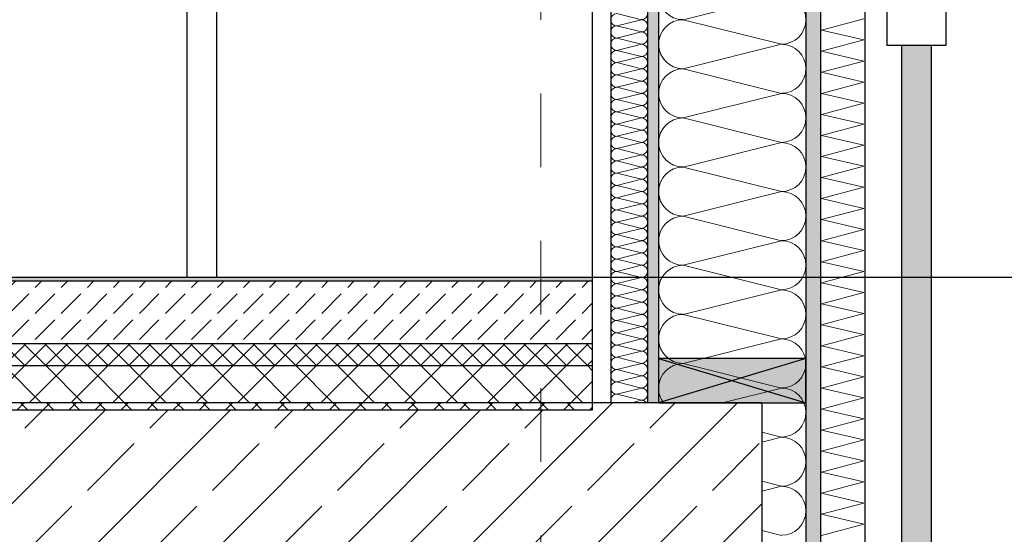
# Model space of a CAD drawing. Header units: metres. Extents: x -27.8 to 39.4, y -22.2 to 2.8.
# Tile 72 of 80: x 22.7 to 24.1, y -6.4 to -5.7. Entities that reach past the tile are written whole.
import ezdxf

# ---------------------------------------------------------------- set-up
doc = ezdxf.new("R2010")
doc.units = ezdxf.units.M
doc.header["$LTSCALE"] = 0.4
doc.header["$MEASUREMENT"] = 0
doc.linetypes.add('Raster', pattern=[0.2, 0.1, -0.05, 0, -0.05])
doc.layers.get('0').update_dxf_attribs({"color": 8, "lineweight": 9})
doc.layers.get('Defpoints').update_dxf_attribs({"color": 8, "lineweight": 9})
for name, color, linetype in [('Neubau_A-Außenwände', 8, 'Continuous'), ('Neubau_A-Decken', 8, 'Continuous'), ('Neubau_A-STB Wände', 8, 'Continuous'), ('Neubau_A-TB Wände', 8, 'Continuous'), ('Neubau_B-Bodenaufbau', 8, 'Continuous'), ('Neubau_R-Konstruktionsraster gross', 33, 'Continuous'), ('Neubau_S-Ausbesserung 2D_3D', 8, 'Continuous'), ('Neubau_T-Bemaßung', 8, 'Continuous'), ('Neubau_Z-Modellierung Fassade', 8, 'Continuous')]:
    doc.layers.add(name, color=color, linetype=linetype)
doc.styles.add('ERSTELLTER_STIL_2', font='arial.ttf')
doc.dimstyles.new('ERSTELLTER_STIL__1', dxfattribs={"dimtxt": 0.0875, "dimasz": 0.059375, "dimexe": 0.18, "dimexo": 0.0625, "dimgap": 0, "dimtad": 1, "dimzin": 0, "dimdsep": 46, "dimtxsty": 'ERSTELLTER_STIL_2', "dimblk": 'ARROWHEAD_6', "dimblk1": 'ARROWHEAD_6', "dimblk2": 'ARROWHEAD_6', "dimcen": 0.09, "dimclrd": 7, "dimclre": 7, "dimclrt": 7, "dimazin": 0, "dimtfac": 1, "dimtdec": 4, "dimtmove": 0, "dimatfit": 3, "dimfxl": 1, "dimtolj": 1, "dimtzin": 0, "dimarcsym": 0})

# ---------------------------------------------------------------- blocks, each defined once
blk = doc.blocks.new('*X333', base_point=(4591.5834, -0.0469))
at = {"layer": 'Neubau_A-Außenwände', "color": 8, "linetype": 'Continuous', "lineweight": 9}
for p, q in [((4227.0222, 4.4865), (4226.8888, 4.4531)), ((4227.0222, 4.4198), (4226.8888, 4.4531)), ((4227.0222, 4.4198), (4226.8888, 4.3865)), ((4227.0222, 4.3531), (4226.8888, 4.3865)), ((4227.0222, 4.3531), (4226.8888, 4.3198)), ((4227.0222, 4.2865), (4226.8888, 4.3198)), ((4227.0222, 4.2865), (4226.8888, 4.2531)), ((4227.0222, 4.2198), (4226.8888, 4.2531)), ((4227.0222, 4.2198), (4226.8888, 4.1865)), ((4227.0222, 4.1531), (4226.8888, 4.1865)), ((4227.0222, 4.1531), (4226.8888, 4.1198)), ((4227.0222, 4.0865), (4226.8888, 4.1198)), ((4227.0222, 4.0865), (4226.8888, 4.0531)), ((4227.0222, 4.0198), (4226.8888, 4.0531)), ((4227.0222, 4.0198), (4226.8888, 3.9865)), ((4227.0222, 3.9531), (4226.8888, 3.9865)), ((4227.0222, 3.9531), (4226.9422, 3.9331)), ((4227.0222, 3.8865), (4226.9955, 3.8931)), ((4227.0222, 3.8865), (4226.9955, 3.8798)), ((4227.0222, 3.8198), (4226.9955, 3.8265)), ((4227.0222, 3.8198), (4226.9955, 3.8131)), ((4227.0222, 3.7531), (4226.9955, 3.7598))]:
    blk.add_line(p, q, dxfattribs=at)
for centre, start, end in [((4226.8888, 4.4865), 180, 270), ((4227.0222, 4.4531), 0, 90), ((4226.8888, 4.4198), 90, 180), ((4227.0222, 4.4531), 270, 0), ((4226.8888, 4.4198), 180, 270), ((4227.0222, 4.3865), 0, 90), ((4226.8888, 4.3531), 90, 180), ((4227.0222, 4.3865), 270, 0), ((4226.8888, 4.3531), 180, 270), ((4227.0222, 4.3198), 0, 90), ((4226.8888, 4.2865), 90, 180), ((4227.0222, 4.3198), 270, 0), ((4226.8888, 4.2865), 180, 270), ((4227.0222, 4.2531), 0, 90), ((4226.8888, 4.2198), 90, 180), ((4227.0222, 4.2531), 270, 0), ((4226.8888, 4.2198), 180, 270), ((4227.0222, 4.1865), 0, 90), ((4226.8888, 4.1531), 90, 180), ((4227.0222, 4.1865), 270, 0), ((4226.8888, 4.1531), 180, 270), ((4227.0222, 4.1198), 0, 90), ((4226.8888, 4.0865), 90, 180), ((4227.0222, 4.1198), 270, 0), ((4226.8888, 4.0865), 180, 270), ((4227.0222, 4.0531), 0, 90), ((4226.8888, 4.0198), 90, 180), ((4227.0222, 4.0531), 270, 0), ((4226.8888, 4.0198), 180, 270), ((4227.0222, 3.9865), 0, 90), ((4226.8888, 3.9531), 90, 180), ((4227.0222, 3.9865), 270, 0), ((4226.8888, 3.9531), 180, 216.87), ((4227.0222, 3.9198), 0, 90), ((4227.0222, 3.9198), 270, 0), ((4227.0222, 3.8531), 0, 90), ((4227.0222, 3.8531), 270, 0), ((4227.0222, 3.7865), 0, 90), ((4227.0222, 3.7865), 270, 0)]:
    blk.add_arc(centre, 0.0333, start, end, dxfattribs=at)
blk = doc.blocks.new('*X334', base_point=(4591.5834, -0.0469))
at = {"layer": 'Neubau_A-Außenwände', "color": 8, "linetype": 'Continuous', "lineweight": 9}
for p, q in [((4227.0769, 4.4388), (4227.1341, 4.4541)), ((4227.1341, 4.4256), (4227.0769, 4.4388)), ((4227.0769, 4.4103), (4227.1341, 4.4256)), ((4227.1341, 4.397), (4227.0769, 4.4103)), ((4227.0769, 4.3817), (4227.1341, 4.397)), ((4227.1341, 4.3684), (4227.0769, 4.3817)), ((4227.0769, 4.3531), (4227.1341, 4.3684)), ((4227.1341, 4.3399), (4227.0769, 4.3531)), ((4227.0769, 4.3246), (4227.1341, 4.3399)), ((4227.1341, 4.3113), (4227.0769, 4.3246)), ((4227.0769, 4.296), (4227.1341, 4.3113)), ((4227.1341, 4.2827), (4227.0769, 4.296)), ((4227.0769, 4.2674), (4227.1341, 4.2827)), ((4227.1341, 4.2541), (4227.0769, 4.2674)), ((4227.0769, 4.2388), (4227.1341, 4.2541)), ((4227.1341, 4.2256), (4227.0769, 4.2388)), ((4227.0769, 4.2103), (4227.1341, 4.2256)), ((4227.1341, 4.197), (4227.0769, 4.2103)), ((4227.0769, 4.1817), (4227.1341, 4.197)), ((4227.1341, 4.1684), (4227.0769, 4.1817)), ((4227.0769, 4.1531), (4227.1341, 4.1684)), ((4227.1341, 4.1399), (4227.0769, 4.1531)), ((4227.0769, 4.1246), (4227.1341, 4.1399)), ((4227.1341, 4.1113), (4227.0769, 4.1246)), ((4227.0769, 4.096), (4227.1341, 4.1113)), ((4227.1341, 4.0827), (4227.0769, 4.096)), ((4227.0769, 4.0674), (4227.1341, 4.0827)), ((4227.1341, 4.0541), (4227.0769, 4.0674)), ((4227.0769, 4.0388), (4227.1341, 4.0541)), ((4227.1341, 4.0256), (4227.0769, 4.0388)), ((4227.0769, 4.0103), (4227.1341, 4.0256)), ((4227.1341, 3.997), (4227.0769, 4.0103)), ((4227.0769, 3.9817), (4227.1341, 3.997)), ((4227.1341, 3.9684), (4227.0769, 3.9817)), ((4227.0769, 3.9531), (4227.1341, 3.9684)), ((4227.1341, 3.9399), (4227.0769, 3.9531)), ((4227.0769, 3.9246), (4227.1341, 3.9399)), ((4227.1341, 3.9113), (4227.0769, 3.9246)), ((4227.0769, 3.896), (4227.1341, 3.9113)), ((4227.1341, 3.8827), (4227.0769, 3.896)), ((4227.0769, 3.8674), (4227.1341, 3.8827)), ((4227.1341, 3.8541), (4227.0769, 3.8674)), ((4227.0769, 3.8388), (4227.1341, 3.8541)), ((4227.1341, 3.8256), (4227.0769, 3.8388)), ((4227.0769, 3.8103), (4227.1341, 3.8256)), ((4227.1341, 3.797), (4227.0769, 3.8103)), ((4227.0769, 3.7817), (4227.1341, 3.797)), ((4227.1341, 3.7684), (4227.0769, 3.7817)), ((4227.0769, 3.7531), (4227.1341, 3.7684))]:
    blk.add_line(p, q, dxfattribs=at)
blk = doc.blocks.new('*X354', base_point=(4591.5834, -0.0469))
at = {"layer": 'Neubau_A-TB Wände', "color": 8, "linetype": 'Continuous', "lineweight": 9}
for p, q in [((4226.8322, 4.4531), (4226.7988, 4.4615)), ((4226.8322, 4.4531), (4226.7988, 4.4448)), ((4226.8322, 4.4365), (4226.7988, 4.4448)), ((4226.8322, 4.4365), (4226.7988, 4.4281)), ((4226.8322, 4.4198), (4226.7988, 4.4281)), ((4226.8322, 4.4198), (4226.7988, 4.4115)), ((4226.8322, 4.4031), (4226.7988, 4.4115)), ((4226.8322, 4.4031), (4226.7988, 4.3948)), ((4226.8322, 4.3865), (4226.7988, 4.3948)), ((4226.8322, 4.3865), (4226.7988, 4.3781)), ((4226.8322, 4.3698), (4226.7988, 4.3781)), ((4226.8322, 4.3698), (4226.7988, 4.3615)), ((4226.8322, 4.3531), (4226.7988, 4.3615)), ((4226.8322, 4.3531), (4226.7988, 4.3448)), ((4226.8322, 4.3365), (4226.7988, 4.3448)), ((4226.8322, 4.3365), (4226.7988, 4.3281)), ((4226.8322, 4.3198), (4226.7988, 4.3281)), ((4226.8322, 4.3198), (4226.7988, 4.3115)), ((4226.8322, 4.3031), (4226.7988, 4.3115)), ((4226.8322, 4.3031), (4226.7988, 4.2948)), ((4226.8322, 4.2865), (4226.7988, 4.2948)), ((4226.8322, 4.2865), (4226.7988, 4.2781)), ((4226.8322, 4.2698), (4226.7988, 4.2781)), ((4226.8322, 4.2698), (4226.7988, 4.2615)), ((4226.8322, 4.2531), (4226.7988, 4.2615)), ((4226.8322, 4.2531), (4226.7988, 4.2448)), ((4226.8322, 4.2365), (4226.7988, 4.2448)), ((4226.8322, 4.2365), (4226.7988, 4.2281)), ((4226.8322, 4.2198), (4226.7988, 4.2281)), ((4226.8322, 4.2198), (4226.7988, 4.2115)), ((4226.8322, 4.2031), (4226.7988, 4.2115)), ((4226.8322, 4.2031), (4226.7988, 4.1948)), ((4226.8322, 4.1865), (4226.7988, 4.1948)), ((4226.8322, 4.1865), (4226.7988, 4.1781)), ((4226.8322, 4.1698), (4226.7988, 4.1781)), ((4226.8322, 4.1698), (4226.7988, 4.1615)), ((4226.8322, 4.1531), (4226.7988, 4.1615)), ((4226.8322, 4.1531), (4226.7988, 4.1448)), ((4226.8322, 4.1365), (4226.7988, 4.1448)), ((4226.8322, 4.1365), (4226.7988, 4.1281)), ((4226.8322, 4.1198), (4226.7988, 4.1281)), ((4226.8322, 4.1198), (4226.7988, 4.1115)), ((4226.8322, 4.1031), (4226.7988, 4.1115)), ((4226.8322, 4.1031), (4226.7988, 4.0948)), ((4226.8322, 4.0865), (4226.7988, 4.0948)), ((4226.8322, 4.0865), (4226.7988, 4.0781)), ((4226.8322, 4.0698), (4226.7988, 4.0781)), ((4226.8322, 4.0698), (4226.7988, 4.0615)), ((4226.8322, 4.0531), (4226.7988, 4.0615)), ((4226.8322, 4.0531), (4226.7988, 4.0448)), ((4226.8322, 4.0365), (4226.7988, 4.0448)), ((4226.8322, 4.0365), (4226.7988, 4.0281)), ((4226.8322, 4.0198), (4226.7988, 4.0281)), ((4226.8322, 4.0198), (4226.7988, 4.0115)), ((4226.8322, 4.0031), (4226.7988, 4.0115)), ((4226.8322, 4.0031), (4226.7988, 3.9948)), ((4226.8322, 3.9865), (4226.7988, 3.9948)), ((4226.8322, 3.9865), (4226.7988, 3.9781)), ((4226.8322, 3.9698), (4226.7988, 3.9781)), ((4226.8322, 3.9698), (4226.7988, 3.9615)), ((4226.8322, 3.9531), (4226.7988, 3.9615)), ((4226.8322, 3.9531), (4226.7988, 3.9448)), ((4226.8322, 3.9365), (4226.7988, 3.9448)), ((4226.8322, 3.9365), (4226.8188, 3.9331))]:
    blk.add_line(p, q, dxfattribs=at)
for centre, start, end in [((4226.7988, 4.4531), 90, 180), ((4226.7988, 4.4531), 180, 270), ((4226.8322, 4.4615), 270, 0), ((4226.8322, 4.4448), 0, 90), ((4226.7988, 4.4365), 90, 180), ((4226.8322, 4.4448), 270, 0), ((4226.7988, 4.4365), 180, 270), ((4226.7988, 4.4198), 90, 180), ((4226.8322, 4.4281), 0, 90), ((4226.8322, 4.4281), 270, 0), ((4226.7988, 4.4198), 180, 270), ((4226.8322, 4.4115), 0, 90), ((4226.7988, 4.4031), 90, 180), ((4226.7988, 4.4031), 180, 270), ((4226.8322, 4.4115), 270, 0), ((4226.8322, 4.3948), 0, 90), ((4226.7988, 4.3865), 90, 180), ((4226.7988, 4.3865), 180, 270), ((4226.8322, 4.3948), 270, 0), ((4226.8322, 4.3781), 0, 90), ((4226.7988, 4.3698), 90, 180), ((4226.8322, 4.3781), 270, 0), ((4226.7988, 4.3698), 180, 270), ((4226.7988, 4.3531), 90, 180), ((4226.8322, 4.3615), 0, 90), ((4226.8322, 4.3615), 270, 0), ((4226.7988, 4.3531), 180, 270), ((4226.7988, 4.3365), 90, 180), ((4226.8322, 4.3448), 0, 90), ((4226.8322, 4.3448), 270, 0), ((4226.7988, 4.3365), 180, 270), ((4226.8322, 4.3281), 0, 90), ((4226.7988, 4.3198), 90, 180), ((4226.7988, 4.3198), 180, 270), ((4226.8322, 4.3281), 270, 0), ((4226.8322, 4.3115), 0, 90), ((4226.7988, 4.3031), 90, 180), ((4226.8322, 4.3115), 270, 0), ((4226.7988, 4.3031), 180, 270), ((4226.7988, 4.2865), 90, 180), ((4226.8322, 4.2948), 0, 90), ((4226.8322, 4.2948), 270, 0), ((4226.7988, 4.2865), 180, 270), ((4226.7988, 4.2698), 90, 180), ((4226.8322, 4.2781), 0, 90), ((4226.8322, 4.2781), 270, 0), ((4226.7988, 4.2698), 180, 270), ((4226.8322, 4.2615), 0, 90), ((4226.7988, 4.2531), 90, 180), ((4226.7988, 4.2531), 180, 270), ((4226.8322, 4.2615), 270, 0), ((4226.8322, 4.2448), 0, 90), ((4226.7988, 4.2365), 90, 180), ((4226.8322, 4.2448), 270, 0), ((4226.7988, 4.2365), 180, 270), ((4226.7988, 4.2198), 90, 180), ((4226.8322, 4.2281), 0, 90), ((4226.8322, 4.2281), 270, 0), ((4226.7988, 4.2198), 180, 270), ((4226.7988, 4.2031), 90, 180), ((4226.8322, 4.2115), 0, 90), ((4226.8322, 4.2115), 270, 0), ((4226.7988, 4.2031), 180, 270), ((4226.8322, 4.1948), 0, 90), ((4226.7988, 4.1865), 90, 180), ((4226.7988, 4.1865), 180, 270), ((4226.8322, 4.1948), 270, 0), ((4226.8322, 4.1781), 0, 90), ((4226.7988, 4.1698), 90, 180), ((4226.8322, 4.1781), 270, 0), ((4226.7988, 4.1698), 180, 270), ((4226.7988, 4.1531), 90, 180), ((4226.8322, 4.1615), 0, 90), ((4226.8322, 4.1615), 270, 0), ((4226.7988, 4.1531), 180, 270), ((4226.7988, 4.1365), 90, 180), ((4226.8322, 4.1448), 0, 90), ((4226.8322, 4.1448), 270, 0), ((4226.7988, 4.1365), 180, 270), ((4226.8322, 4.1281), 0, 90), ((4226.7988, 4.1198), 90, 180), ((4226.7988, 4.1198), 180, 270), ((4226.8322, 4.1281), 270, 0), ((4226.8322, 4.1115), 0, 90), ((4226.7988, 4.1031), 90, 180), ((4226.8322, 4.1115), 270, 0), ((4226.7988, 4.1031), 180, 270), ((4226.7988, 4.0865), 90, 180), ((4226.8322, 4.0948), 0, 90), ((4226.8322, 4.0948), 270, 0), ((4226.7988, 4.0865), 180, 270), ((4226.7988, 4.0698), 90, 180), ((4226.8322, 4.0781), 0, 90), ((4226.8322, 4.0781), 270, 0), ((4226.7988, 4.0698), 180, 270), ((4226.8322, 4.0615), 0, 90), ((4226.7988, 4.0531), 90, 180), ((4226.7988, 4.0531), 180, 270), ((4226.8322, 4.0615), 270, 0), ((4226.8322, 4.0448), 0, 90), ((4226.7988, 4.0365), 90, 180), ((4226.8322, 4.0448), 270, 0), ((4226.7988, 4.0365), 180, 270), ((4226.7988, 4.0198), 90, 180), ((4226.8322, 4.0281), 0, 90), ((4226.8322, 4.0281), 270, 0), ((4226.7988, 4.0198), 180, 270), ((4226.7988, 4.0031), 90, 180), ((4226.8322, 4.0115), 0, 90), ((4226.8322, 4.0115), 270, 0), ((4226.7988, 4.0031), 180, 270), ((4226.8322, 3.9948), 0, 90), ((4226.7988, 3.9865), 90, 180), ((4226.7988, 3.9865), 180, 270), ((4226.8322, 3.9948), 270, 0), ((4226.8322, 3.9781), 0, 90), ((4226.7988, 3.9698), 90, 180), ((4226.8322, 3.9781), 270, 0), ((4226.7988, 3.9698), 180, 270), ((4226.7988, 3.9531), 90, 180), ((4226.8322, 3.9615), 0, 90), ((4226.8322, 3.9615), 270, 0), ((4226.7988, 3.9531), 180, 270), ((4226.7988, 3.9365), 90, 180), ((4226.8322, 3.9448), 0, 90), ((4226.8322, 3.9448), 270, 0), ((4226.7988, 3.9365), 180, 203.5782), ((4226.8322, 3.9281), 36.8699, 90)]:
    blk.add_arc(centre, 0.00833, start, end, dxfattribs=at)
blk = doc.blocks.new('ARROWHEAD_6')
at = {"color": 0, "linetype": 'Continuous', "lineweight": 0}
for p, q in [((-0.5, -0.5), (0.5, 0.5)), ((0, 0), (-1, 0))]:
    blk.add_line(p, q, dxfattribs=at)
blk = doc.blocks.new('*D387')
at = {"layer": 'Defpoints', "color": 0, "linetype": 'Continuous', "transparency": 16777216}
for p in [(11.1831, -6.195), (23.73, -6.195), (23.73, -6.495)]:
    blk.add_point(p, dxfattribs=at)
at = {"layer": 'Neubau_T-Bemaßung', "linetype": 'Continuous', "lineweight": -2, "transparency": 16777216}
for p, q in [((11.1831, -6.1356), (11.1831, -6.0763)), ((23.6675, -6.195), (11.0031, -6.195)), ((11.1831, -6.195), (11.1831, -6.2317)), ((11.1831, -6.495), (11.1831, -6.4586)), ((23.6675, -6.495), (11.0031, -6.495)), ((11.1831, -6.5544), (11.1831, -6.6138))]:
    blk.add_line(p, q, dxfattribs=at)
at = {"layer": 'Neubau_T-Bemaßung', "linetype": 'Continuous', "lineweight": -2, "transparency": 16777216, "xscale": 0.059375, "yscale": 0.059375, "zscale": 0.059375}
for p, rotation in [((11.1831, -6.195), 270), ((11.1831, -6.495), 90)]:
    blk.add_blockref('ARROWHEAD_6', p, dxfattribs=dict(at, rotation=rotation))
at = {"layer": 'Neubau_T-Bemaßung', "linetype": 'Continuous', "transparency": 16777216, "insert": (11.1831, -6.3451), "char_height": 0.0875, "attachment_point": 5, "rotation": 90, "style": 'ERSTELLTER_STIL_2'}
blk.add_mtext('\\A1;0.30', dxfattribs=at)
blk = doc.blocks.new('*D388')
at = {"layer": 'Defpoints', "color": 0, "linetype": 'Continuous', "transparency": 16777216}
for p in [(11.0695, -6.025), (33.092, -6.025), (23.73, -6.195)]:
    blk.add_point(p, dxfattribs=at)
at = {"layer": 'Neubau_T-Bemaßung', "linetype": 'Continuous', "lineweight": -2, "transparency": 16777216}
for p, q in [((11.0695, -6.025), (11.0695, -5.9272)), ((33.0295, -6.025), (10.8895, -6.025)), ((11.0695, -6.1356), (11.0695, -6.0844)), ((23.6675, -6.195), (10.8895, -6.195))]:
    blk.add_line(p, q, dxfattribs=at)
at = {"layer": 'Neubau_T-Bemaßung', "linetype": 'Continuous', "lineweight": -2, "transparency": 16777216, "xscale": 0.059375, "yscale": 0.059375, "zscale": 0.059375}
for p, rotation in [((11.0695, -6.025), 90), ((11.0695, -6.195), 270)]:
    blk.add_blockref('ARROWHEAD_6', p, dxfattribs=dict(at, rotation=rotation))
at = {"layer": 'Neubau_T-Bemaßung', "linetype": 'Continuous', "transparency": 16777216, "insert": (11.1831, -5.9272), "char_height": 0.0875, "attachment_point": 5, "rotation": 90, "style": 'ERSTELLTER_STIL_2'}
blk.add_mtext('\\A1;0.17', dxfattribs=at)
blk = doc.blocks.new('*D389')
at = {"layer": 'Defpoints', "color": 0, "linetype": 'Continuous', "transparency": 16777216}
for p in [(10.98, -3.525), (11.1831, -3.525), (33.092, -6.025)]:
    blk.add_point(p, dxfattribs=at)
at = {"layer": 'Neubau_T-Bemaßung', "linetype": 'Continuous', "lineweight": -2, "transparency": 16777216}
for p, q in [((11.0425, -3.525), (11.3631, -3.525)), ((11.1831, -3.5844), (11.1831, -4.6643)), ((11.1831, -5.9656), (11.1831, -4.8927)), ((33.0295, -6.025), (11.0031, -6.025))]:
    blk.add_line(p, q, dxfattribs=at)
at = {"layer": 'Neubau_T-Bemaßung', "linetype": 'Continuous', "lineweight": -2, "transparency": 16777216, "xscale": 0.059375, "yscale": 0.059375, "zscale": 0.059375}
for p, rotation in [((11.1831, -3.525), 90), ((11.1831, -6.025), 270)]:
    blk.add_blockref('ARROWHEAD_6', p, dxfattribs=dict(at, rotation=rotation))
at = {"layer": 'Neubau_T-Bemaßung', "linetype": 'Continuous', "transparency": 16777216, "insert": (11.1831, -4.7785), "char_height": 0.0875, "attachment_point": 5, "rotation": 90, "style": 'ERSTELLTER_STIL_2'}
blk.add_mtext('\\A1;2.50', dxfattribs=at)
blk = doc.blocks.new('*D399')
at = {"layer": 'Defpoints', "color": 0, "linetype": 'Continuous', "transparency": 16777216}
for p in [(11.5331, -6.195), (23.73, -6.195), (23.73, -6.495)]:
    blk.add_point(p, dxfattribs=at)
at = {"layer": 'Neubau_T-Bemaßung', "linetype": 'Continuous', "lineweight": -2, "transparency": 16777216}
for p, q in [((11.5331, -6.1356), (11.5331, -6.0763)), ((23.6675, -6.195), (11.3531, -6.195)), ((11.5331, -6.195), (11.5331, -6.2317)), ((11.5331, -6.495), (11.5331, -6.4586)), ((23.6675, -6.495), (11.3531, -6.495)), ((11.5331, -6.5544), (11.5331, -6.6138))]:
    blk.add_line(p, q, dxfattribs=at)
at = {"layer": 'Neubau_T-Bemaßung', "linetype": 'Continuous', "lineweight": -2, "transparency": 16777216, "xscale": 0.059375, "yscale": 0.059375, "zscale": 0.059375}
for p, rotation in [((11.5331, -6.195), 270), ((11.5331, -6.495), 90)]:
    blk.add_blockref('ARROWHEAD_6', p, dxfattribs=dict(at, rotation=rotation))
at = {"layer": 'Neubau_T-Bemaßung', "linetype": 'Continuous', "transparency": 16777216, "insert": (11.5331, -6.3451), "char_height": 0.0875, "attachment_point": 5, "rotation": 90, "style": 'ERSTELLTER_STIL_2'}
blk.add_mtext('\\A1;0.30', dxfattribs=at)
blk = doc.blocks.new('*D400')
at = {"layer": 'Defpoints', "color": 0, "linetype": 'Continuous', "transparency": 16777216}
for p in [(11.5331, -2.695), (23.5, -2.695), (23.73, -6.195)]:
    blk.add_point(p, dxfattribs=at)
at = {"layer": 'Neubau_T-Bemaßung', "linetype": 'Continuous', "lineweight": -2, "transparency": 16777216}
for p, q in [((23.4375, -2.695), (11.3531, -2.695)), ((11.5331, -2.7544), (11.5331, -4.335)), ((11.5331, -6.1356), (11.5331, -4.562)), ((23.6675, -6.195), (11.3531, -6.195))]:
    blk.add_line(p, q, dxfattribs=at)
at = {"layer": 'Neubau_T-Bemaßung', "linetype": 'Continuous', "lineweight": -2, "transparency": 16777216, "xscale": 0.059375, "yscale": 0.059375, "zscale": 0.059375}
for p, rotation in [((11.5331, -2.695), 90), ((11.5331, -6.195), 270)]:
    blk.add_blockref('ARROWHEAD_6', p, dxfattribs=dict(at, rotation=rotation))
at = {"layer": 'Neubau_T-Bemaßung', "linetype": 'Continuous', "transparency": 16777216, "insert": (11.5331, -4.4485), "char_height": 0.0875, "attachment_point": 5, "rotation": 90, "style": 'ERSTELLTER_STIL_2'}
blk.add_mtext('\\A1;3.50', dxfattribs=at)
blk = doc.blocks.new('*D409')
at = {"layer": 'Defpoints', "color": 0, "linetype": 'Continuous', "transparency": 16777216}
for p in [(1.5934, -6.195), (23.73, -6.195), (23.73, -6.495)]:
    blk.add_point(p, dxfattribs=at)
at = {"layer": 'Neubau_T-Bemaßung', "linetype": 'Continuous', "lineweight": -2, "transparency": 16777216}
for p, q in [((1.5934, -6.1356), (1.5934, -6.0763)), ((23.6675, -6.195), (1.4134, -6.195)), ((1.5934, -6.195), (1.5934, -6.2317)), ((1.5934, -6.495), (1.5934, -6.4586)), ((23.6675, -6.495), (1.4134, -6.495)), ((1.5934, -6.5544), (1.5934, -6.6138))]:
    blk.add_line(p, q, dxfattribs=at)
at = {"layer": 'Neubau_T-Bemaßung', "linetype": 'Continuous', "lineweight": -2, "transparency": 16777216, "xscale": 0.059375, "yscale": 0.059375, "zscale": 0.059375}
for p, rotation in [((1.5934, -6.195), 270), ((1.5934, -6.495), 90)]:
    blk.add_blockref('ARROWHEAD_6', p, dxfattribs=dict(at, rotation=rotation))
at = {"layer": 'Neubau_T-Bemaßung', "linetype": 'Continuous', "transparency": 16777216, "insert": (1.5934, -6.3451), "char_height": 0.0875, "attachment_point": 5, "rotation": 90, "style": 'ERSTELLTER_STIL_2'}
blk.add_mtext('\\A1;0.30', dxfattribs=at)
blk = doc.blocks.new('*D410')
at = {"layer": 'Defpoints', "color": 0, "linetype": 'Continuous', "transparency": 16777216}
for p in [(1.4798, -6.025), (33.092, -6.025), (23.73, -6.195)]:
    blk.add_point(p, dxfattribs=at)
at = {"layer": 'Neubau_T-Bemaßung', "linetype": 'Continuous', "lineweight": -2, "transparency": 16777216}
for p, q in [((1.4798, -6.025), (1.4798, -5.9272)), ((33.0295, -6.025), (1.2998, -6.025)), ((1.4798, -6.1356), (1.4798, -6.0844)), ((23.6675, -6.195), (1.2998, -6.195))]:
    blk.add_line(p, q, dxfattribs=at)
at = {"layer": 'Neubau_T-Bemaßung', "linetype": 'Continuous', "lineweight": -2, "transparency": 16777216, "xscale": 0.059375, "yscale": 0.059375, "zscale": 0.059375}
for p, rotation in [((1.4798, -6.025), 90), ((1.4798, -6.195), 270)]:
    blk.add_blockref('ARROWHEAD_6', p, dxfattribs=dict(at, rotation=rotation))
at = {"layer": 'Neubau_T-Bemaßung', "linetype": 'Continuous', "transparency": 16777216, "insert": (1.5934, -5.9272), "char_height": 0.0875, "attachment_point": 5, "rotation": 90, "style": 'ERSTELLTER_STIL_2'}
blk.add_mtext('\\A1;0.17', dxfattribs=at)
blk = doc.blocks.new('*D411')
at = {"layer": 'Defpoints', "color": 0, "linetype": 'Continuous', "transparency": 16777216}
for p in [(1.5934, -3.025), (8.0525, -3.025), (33.092, -6.025)]:
    blk.add_point(p, dxfattribs=at)
at = {"layer": 'Neubau_T-Bemaßung', "linetype": 'Continuous', "lineweight": -2, "transparency": 16777216}
for p, q in [((7.99, -3.025), (1.4134, -3.025)), ((1.5934, -3.0844), (1.5934, -4.415)), ((1.5934, -5.9656), (1.5934, -4.642)), ((33.0295, -6.025), (1.4134, -6.025))]:
    blk.add_line(p, q, dxfattribs=at)
at = {"layer": 'Neubau_T-Bemaßung', "linetype": 'Continuous', "lineweight": -2, "transparency": 16777216, "xscale": 0.059375, "yscale": 0.059375, "zscale": 0.059375}
for p, rotation in [((1.5934, -3.025), 90), ((1.5934, -6.025), 270)]:
    blk.add_blockref('ARROWHEAD_6', p, dxfattribs=dict(at, rotation=rotation))
at = {"layer": 'Neubau_T-Bemaßung', "linetype": 'Continuous', "transparency": 16777216, "insert": (1.5934, -4.5285), "char_height": 0.0875, "attachment_point": 5, "rotation": 90, "style": 'ERSTELLTER_STIL_2'}
blk.add_mtext('\\A1;3.00', dxfattribs=at)
blk = doc.blocks.new('*D419')
at = {"layer": 'Defpoints', "color": 0, "linetype": 'Continuous', "transparency": 16777216}
for p in [(1.9434, -6.195), (23.73, -6.195), (23.73, -6.495)]:
    blk.add_point(p, dxfattribs=at)
at = {"layer": 'Neubau_T-Bemaßung', "linetype": 'Continuous', "lineweight": -2, "transparency": 16777216}
for p, q in [((1.9434, -6.1356), (1.9434, -6.0763)), ((23.6675, -6.195), (1.7634, -6.195)), ((1.9434, -6.195), (1.9434, -6.2317)), ((1.9434, -6.495), (1.9434, -6.4586)), ((23.6675, -6.495), (1.7634, -6.495)), ((1.9434, -6.5544), (1.9434, -6.6138))]:
    blk.add_line(p, q, dxfattribs=at)
at = {"layer": 'Neubau_T-Bemaßung', "linetype": 'Continuous', "lineweight": -2, "transparency": 16777216, "xscale": 0.059375, "yscale": 0.059375, "zscale": 0.059375}
for p, rotation in [((1.9434, -6.195), 270), ((1.9434, -6.495), 90)]:
    blk.add_blockref('ARROWHEAD_6', p, dxfattribs=dict(at, rotation=rotation))
at = {"layer": 'Neubau_T-Bemaßung', "linetype": 'Continuous', "transparency": 16777216, "insert": (1.9434, -6.3451), "char_height": 0.0875, "attachment_point": 5, "rotation": 90, "style": 'ERSTELLTER_STIL_2'}
blk.add_mtext('\\A1;0.30', dxfattribs=at)
blk = doc.blocks.new('*D420')
at = {"layer": 'Defpoints', "color": 0, "linetype": 'Continuous', "transparency": 16777216}
for p in [(1.9434, -2.695), (23.5, -2.695), (23.73, -6.195)]:
    blk.add_point(p, dxfattribs=at)
at = {"layer": 'Neubau_T-Bemaßung', "linetype": 'Continuous', "lineweight": -2, "transparency": 16777216}
for p, q in [((23.4375, -2.695), (1.7634, -2.695)), ((1.9434, -2.7544), (1.9434, -4.335)), ((1.9434, -6.1356), (1.9434, -4.562)), ((23.6675, -6.195), (1.7634, -6.195))]:
    blk.add_line(p, q, dxfattribs=at)
at = {"layer": 'Neubau_T-Bemaßung', "linetype": 'Continuous', "lineweight": -2, "transparency": 16777216, "xscale": 0.059375, "yscale": 0.059375, "zscale": 0.059375}
for p, rotation in [((1.9434, -2.695), 90), ((1.9434, -6.195), 270)]:
    blk.add_blockref('ARROWHEAD_6', p, dxfattribs=dict(at, rotation=rotation))
at = {"layer": 'Neubau_T-Bemaßung', "linetype": 'Continuous', "transparency": 16777216, "insert": (1.9434, -4.4485), "char_height": 0.0875, "attachment_point": 5, "rotation": 90, "style": 'ERSTELLTER_STIL_2'}
blk.add_mtext('\\A1;3.50', dxfattribs=at)
blk = doc.blocks.new('*D435')
at = {"layer": 'Defpoints', "color": 0, "linetype": 'Continuous', "transparency": 16777216}
for p in [(25.32, -1.4949), (25.7588, -1.4949), (21.745, -10.195)]:
    blk.add_point(p, dxfattribs=at)
at = {"layer": 'Neubau_T-Bemaßung', "linetype": 'Continuous', "lineweight": -2, "transparency": 16777216}
for p, q in [((25.3825, -1.4949), (25.9388, -1.4949)), ((25.7588, -1.5543), (25.7588, -5.7349)), ((25.7588, -10.1356), (25.7588, -5.962)), ((21.8075, -10.195), (25.9388, -10.195))]:
    blk.add_line(p, q, dxfattribs=at)
at = {"layer": 'Neubau_T-Bemaßung', "linetype": 'Continuous', "lineweight": -2, "transparency": 16777216, "xscale": 0.059375, "yscale": 0.059375, "zscale": 0.059375}
for p, rotation in [((25.7588, -1.4949), 90), ((25.7588, -10.195), 270)]:
    blk.add_blockref('ARROWHEAD_6', p, dxfattribs=dict(at, rotation=rotation))
at = {"layer": 'Neubau_T-Bemaßung', "linetype": 'Continuous', "transparency": 16777216, "insert": (25.7588, -5.8484), "char_height": 0.0875, "attachment_point": 5, "rotation": 90, "style": 'ERSTELLTER_STIL_2'}
blk.add_mtext('\\A1;8.70', dxfattribs=at)

msp = doc.modelspace()

# ---------------------------------------------------------------- hatches: boundary and pattern name
at = {"layer": 'Neubau_A-Außenwände', "linetype": 'Continuous'}
for points in [[(23.575, -6.195), (23.59, -6.195), (23.59, -1.665), (23.575, -1.665)], [(23.81, -1.665), (23.79, -1.665), (23.79, -7.375), (23.81, -7.375)], [(23.96, -5.71), (23.92, -5.71), (23.92, -7.352), (23.96, -7.352)]]:
    msp.add_hatch(color=256, dxfattribs=at).paths.add_polyline_path(points)
at = {"layer": 'Neubau_A-Decken', "linetype": 'Continuous'}
h = msp.add_hatch(dxfattribs=at)
h.set_pattern_fill('BETON__STAHLBETON_0001', color=256, style=0, pattern_type=2)
h.set_pattern_definition([(45, (388.31789, -10.175), (-0.084852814, 0.084852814), []), (45, (388.27546, -10.13257), (-0.084852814, 0.084852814), [0.09, -0.03])])
h.paths.add_polyline_path([(21.18, -6.495), (23.73, -6.495), (23.73, -6.195), (23.5, -6.195), (23.5, -6.205), (21.43, -6.205), (21.43, -6.195), (21.18, -6.195)])
at = {"layer": 'Neubau_B-Bodenaufbau', "linetype": 'Continuous'}
msp.add_hatch(color=256, dxfattribs=at).paths.add_polyline_path([(21.43, -6.025), (21.43, -6.03), (23.5, -6.03), (23.5, -6.025)])
h = msp.add_hatch(dxfattribs=at)
h.set_pattern_fill('BETON__UNBEWEHRT_0001', color=256, style=0, pattern_type=2)
h.set_pattern_definition([(45, (388.31789, -10.175), (-0.035355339, 0.035355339), [0.0375, -0.0125]), (45, (388.31789, -10.139645), (-0.035355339, 0.035355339), [0.0375, -0.0125])])
h.paths.add_polyline_path([(21.43, -6.03), (21.43, -6.115), (23.5, -6.115), (23.5, -6.03)])
h = msp.add_hatch(dxfattribs=at)
h.set_pattern_fill('DÄMMUNG__HART_2_0001', color=256, style=0, pattern_type=2)
h.set_pattern_definition([(45, (388.31789, -10.175), (-0.0141421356, 0.0141421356), []), (135, (388.31789, -10.175), (0.0141421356, 0.0141421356), [])])
h.paths.add_polyline_path([(21.43, -6.115), (21.43, -6.145), (23.5, -6.145), (23.5, -6.115)])
h = msp.add_hatch(dxfattribs=at)
h.set_pattern_fill('DÄMMUNG__HART_1_0001', color=256, style=0, pattern_type=2)
h.set_pattern_definition([(45, (388.31789, -10.175), (-0.0282842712, 0.0282842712), []), (135, (388.31789, -10.175), (0.0282842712, 0.0282842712), [])])
h.paths.add_polyline_path([(21.43, -6.145), (21.43, -6.195), (23.5, -6.195), (23.5, -6.145)])
h = msp.add_hatch(dxfattribs=at)
h.set_pattern_fill('GUßASPHALT_0001', color=256, style=0, pattern_type=2)
h.set_pattern_definition([(45, (388.31789, -10.175), (-0.0176776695, 0.0176776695), []), (135, (388.31789, -10.175), (0.0176776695, 0.0176776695), [])])
h.paths.add_polyline_path([(21.43, -6.205), (23.5, -6.205), (23.5, -6.195), (21.43, -6.195)])
at = {"layer": 'Neubau_S-Ausbesserung 2D_3D', "linetype": 'Continuous'}
msp.add_hatch(color=256, dxfattribs=at).paths.add_polyline_path([(23.79, -6.135), (23.59, -6.135), (23.59, -6.195), (23.79, -6.195)])

# ---------------------------------------------------------------- linework, layer by layer
at = {"layer": 'Neubau_A-Außenwände', "linetype": 'Continuous'}
for p, q in [((23.59, -1.665), (23.59, -6.195)), ((23.79, -1.665), (23.79, -7.375)), ((23.81, -1.665), (23.81, -7.375)), ((23.87, -1.665), (23.87, -7.375)), ((23.575, -2.695), (23.575, -6.195)), ((23.9, -5.66), (23.9, -5.71)), ((23.92, -5.71), (23.92, -7.352)), ((23.96, -5.71), (23.96, -7.352)), ((23.73, -6.195), (23.73, -6.495))]:
    msp.add_line(p, q, dxfattribs=at)
at = {"layer": 'Neubau_A-Decken', "linetype": 'Continuous', "flags": 128}
msp.add_lwpolyline([(23.73, -6.195), (23.59, -6.195), (23.575, -6.195), (23.525, -6.195), (23.5125, -6.195), (23.5, -6.195), (21.43, -6.195)], dxfattribs=at)
at = {"layer": 'Neubau_A-STB Wände', "linetype": 'Continuous'}
for p, q in [((22.99, -6.025), (22.99, -3.765)), ((22.95, -6.025), (22.95, -3.805))]:
    msp.add_line(p, q, dxfattribs=at)
at = {"layer": 'Neubau_A-TB Wände', "linetype": 'Continuous'}
for p, q in [((23.525, -2.695), (23.525, -6.195)), ((23.5, -3.025), (23.5, -6.025))]:
    msp.add_line(p, q, dxfattribs=at)
at = {"layer": 'Neubau_A-TB Wände', "linetype": 'Continuous', "flags": 128}
msp.add_lwpolyline([(23.5, -6.025), (23.5, -6.03), (23.5, -6.115), (23.5, -6.145), (23.5, -6.195)], dxfattribs=at)
at = {"layer": 'Neubau_B-Bodenaufbau', "linetype": 'Continuous'}
for p, q in [((23.5, -6.025), (21.43, -6.025)), ((23.5, -6.03), (21.43, -6.03)), ((23.5, -6.115), (21.43, -6.115)), ((23.5, -6.145), (21.43, -6.145)), ((23.5, -6.195), (23.5, -6.205)), ((23.5, -6.205), (21.43, -6.205))]:
    msp.add_line(p, q, dxfattribs=at)
at = {"layer": 'Neubau_R-Konstruktionsraster gross', "linetype": 'Raster', "lineweight": 9}
msp.add_line((23.43, -1.175), (23.43, -15.175), dxfattribs=at)
at = {"layer": 'Neubau_S-Ausbesserung 2D_3D', "linetype": 'Continuous'}
for p, q in [((23.79, -6.135), (23.59, -6.195)), ((23.59, -6.135), (23.79, -6.195))]:
    msp.add_line(p, q, dxfattribs=at)
at = {"layer": 'Neubau_S-Ausbesserung 2D_3D', "linetype": 'Continuous', "flags": 128}
msp.add_lwpolyline([(23.79, -6.135), (23.59, -6.135), (23.59, -6.195), (23.79, -6.195)], close=True, dxfattribs=at)
at = {"layer": 'Neubau_Z-Modellierung Fassade', "linetype": 'Continuous'}
for p, q in [((23.98, -5.66), (23.98, -5.71)), ((23.98, -5.71), (23.96, -5.71))]:
    msp.add_line(p, q, dxfattribs=at)
at = {"layer": 'Neubau_Z-Modellierung Fassade', "linetype": 'Continuous', "flags": 128}
msp.add_lwpolyline([(23.96, -5.71), (23.92, -5.71), (23.9, -5.71)], dxfattribs=at)

# ---------------------------------------------------------------- block references
at = {"layer": 'Neubau_A-Außenwände'}
for name in ['*X333', '*X334']:
    msp.add_blockref(name, (388.3179, -10.175), dxfattribs=at)
at = {"layer": 'Neubau_A-TB Wände'}
msp.add_blockref('*X354', (388.3179, -10.175), dxfattribs=at)

# ---------------------------------------------------------------- dimensions: what is measured, and where the dimension line sits
at = {"layer": 'Neubau_T-Bemaßung', "linetype": 'Continuous'}
for base, p1, p2, picture, middle in [((25.7588, -1.4949), (21.745, -10.195), (25.32, -1.4949), '*D435', (25.7588, -5.8484)), ((1.9434, -2.695), (23.73, -6.195), (23.5, -2.695), '*D420', (1.9434, -4.4485)), ((11.5331, -2.695), (23.73, -6.195), (23.5, -2.695), '*D400', (11.5331, -4.4485)), ((1.5934, -3.025), (33.092, -6.025), (8.0525, -3.025), '*D411', (1.5934, -4.5285)), ((11.1831, -3.525), (33.092, -6.025), (10.98, -3.525), '*D389', (11.1831, -4.7785)), ((1.4798, -6.025), (23.73, -6.195), (33.092, -6.025), '*D410', (1.5934, -5.9272)), ((11.0695, -6.025), (23.73, -6.195), (33.092, -6.025), '*D388', (11.1831, -5.9272)), ((1.5934, -6.195), (23.73, -6.495), (23.73, -6.195), '*D409', (1.5934, -6.3451)), ((1.9434, -6.195), (23.73, -6.495), (23.73, -6.195), '*D419', (1.9434, -6.3451)), ((11.1831, -6.195), (23.73, -6.495), (23.73, -6.195), '*D387', (11.1831, -6.3451)), ((11.5331, -6.195), (23.73, -6.495), (23.73, -6.195), '*D399', (11.5331, -6.3451))]:
    dim = msp.add_linear_dim(base=base, p1=p1, p2=p2, angle=90, dimstyle='ERSTELLTER_STIL__1', override={"dimclrd": 256, "dimclre": 256, "dimclrt": 256}, dxfattribs=at)
    dim.commit()
    dim.dimension.update_dxf_attribs({"geometry": picture, "text_midpoint": middle, "dimtype": 160, "text_rotation": 90})

doc.saveas('drawing.dxf')
